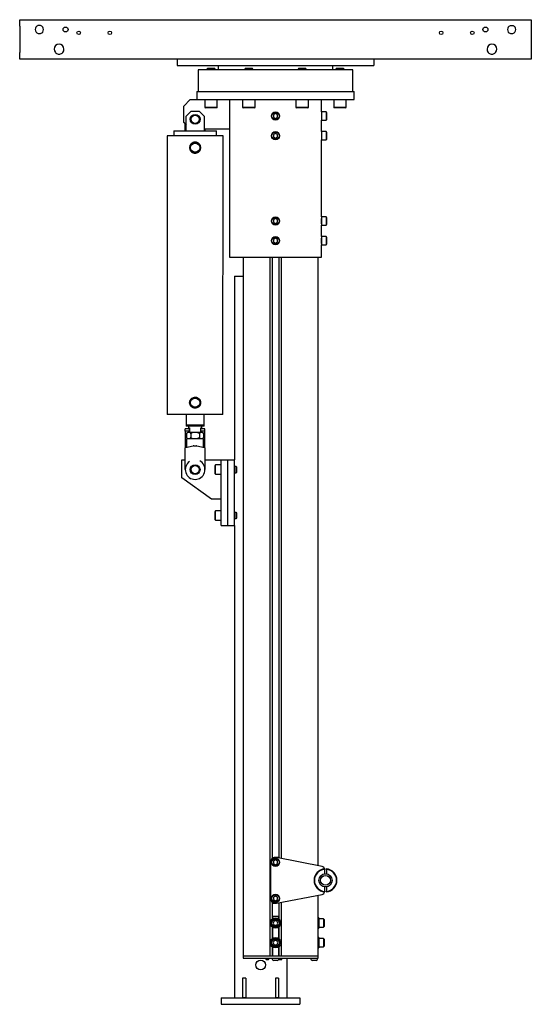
# Model space of a CAD drawing. Header units: inches. Extents: x -24 to 186, y -36 to 207.
# Tile 5 of 8: x 147 to 186, y 33 to 108. Entities that reach past the tile are written whole.
import ezdxf

# ---------------------------------------------------------------- set-up
doc = ezdxf.new("R2010")
doc.units = ezdxf.units.IN
doc.header["$MEASUREMENT"] = 0

msp = doc.modelspace()

# ---------------------------------------------------------------- linework, layer by layer
at = {"color": 7, "linetype": 'Continuous', "lineweight": 25}
for p, q in [((147.293, 107.271), (147.293, 107.771)), ((147.293, 107.771), (186.293, 107.771)), ((186.293, 107.771), (186.293, 107.271)), ((147.293, 107.271), (147.293, 105.271)), ((186.293, 107.271), (186.293, 105.271)), ((147.293, 104.771), (147.293, 105.271)), ((186.293, 105.271), (186.293, 104.771)), ((186.293, 104.771), (147.293, 104.771)), ((159.293, 104.771), (159.293, 104.271)), ((174.293, 104.771), (174.293, 104.271)), ((159.293, 104.271), (174.293, 104.271)), ((160.887, 103.956), (160.887, 102.302)), ((172.698, 103.956), (160.887, 103.956)), ((161.607, 104.039), (161.568, 104)), ((161.568, 104), (161.568, 103.956)), ((161.883, 104), (161.568, 104)), ((161.883, 104.039), (161.607, 104.039)), ((162.158, 104.039), (161.883, 104.039)), ((162.198, 104), (161.883, 104)), ((162.198, 104), (162.158, 104.039)), ((162.198, 103.956), (162.198, 104)), ((162.433, 104.271), (162.433, 103.956)), ((164.483, 104.039), (164.444, 104)), ((164.444, 104), (164.444, 103.956)), ((164.759, 104), (164.444, 104)), ((164.759, 104.039), (164.483, 104.039)), ((165.035, 104.039), (164.759, 104.039)), ((165.074, 104), (164.759, 104)), ((165.074, 104), (165.035, 104.039)), ((165.074, 103.956), (165.074, 104)), ((168.551, 104.039), (168.512, 104)), ((168.512, 104), (168.512, 103.956)), ((168.827, 104), (168.512, 104)), ((168.827, 104.039), (168.551, 104.039)), ((169.103, 104.039), (168.827, 104.039)), ((169.142, 104), (168.827, 104)), ((169.142, 104), (169.103, 104.039)), ((169.142, 103.956), (169.142, 104)), ((171.153, 103.956), (171.153, 104.271)), ((171.428, 104.039), (171.388, 104)), ((171.388, 104), (171.388, 103.956)), ((171.703, 104), (171.388, 104)), ((171.703, 104.039), (171.428, 104.039)), ((171.979, 104.039), (171.703, 104.039)), ((172.018, 104), (171.703, 104)), ((172.018, 104), (171.979, 104.039)), ((172.018, 103.956), (172.018, 104)), ((172.698, 102.302), (172.698, 103.956)), ((160.793, 102.302), (160.793, 101.677)), ((160.793, 102.302), (172.793, 102.302)), ((172.793, 101.677), (172.793, 102.302)), ((160.293, 101.677), (159.793, 101.177)), ((160.293, 101.677), (160.814, 101.677)), ((160.814, 101.677), (172.793, 101.677)), ((161.41, 101.677), (161.41, 101.086)), ((162.355, 101.086), (162.355, 101.677)), ((163.293, 101.677), (163.293, 99.427)), ((164.287, 101.677), (164.287, 101.086)), ((165.231, 101.086), (165.231, 101.677)), ((168.354, 101.677), (168.354, 101.086)), ((169.299, 101.086), (169.299, 101.677)), ((170.293, 100.742), (170.293, 101.677)), ((171.231, 101.677), (171.231, 101.086)), ((172.176, 101.086), (172.176, 101.677)), ((159.793, 99.927), (159.793, 101.177)), ((160.356, 100.792), (159.981, 100.417)), ((160.356, 100.792), (160.981, 100.792)), ((161.356, 100.417), (160.981, 100.792)), ((161.41, 101.086), (161.45, 101.047)), ((161.883, 101.086), (161.41, 101.086)), ((161.883, 101.047), (161.45, 101.047)), ((162.355, 101.086), (161.883, 101.086)), ((162.316, 101.047), (161.883, 101.047)), ((162.316, 101.047), (162.355, 101.086)), ((164.287, 101.086), (164.326, 101.047)), ((164.759, 101.086), (164.287, 101.086)), ((164.759, 101.047), (164.326, 101.047)), ((165.231, 101.086), (164.759, 101.086)), ((165.192, 101.047), (164.759, 101.047)), ((165.192, 101.047), (165.231, 101.086)), ((166.793, 100.609), (166.635, 100.518)), ((166.95, 100.518), (166.793, 100.609)), ((168.354, 101.086), (168.394, 101.047)), ((168.827, 101.086), (168.354, 101.086)), ((168.827, 101.047), (168.394, 101.047)), ((169.299, 101.086), (168.827, 101.086)), ((169.26, 101.047), (168.827, 101.047)), ((169.26, 101.047), (169.299, 101.086)), ((170.647, 100.742), (170.293, 100.742)), ((170.293, 100.742), (170.293, 100.112)), ((170.687, 100.703), (170.647, 100.742)), ((170.647, 100.742), (170.647, 100.112)), ((170.687, 100.703), (170.687, 100.151)), ((171.231, 101.086), (171.27, 101.047)), ((171.703, 101.086), (171.231, 101.086)), ((171.703, 101.047), (171.27, 101.047)), ((172.176, 101.086), (171.703, 101.086)), ((172.136, 101.047), (171.703, 101.047)), ((172.136, 101.047), (172.176, 101.086)), ((159.793, 99.927), (159.98, 99.74)), ((159.98, 99.292), (159.981, 100.417)), ((161.356, 100.417), (161.355, 99.292)), ((166.635, 100.518), (166.635, 100.336)), ((166.635, 100.336), (166.793, 100.245)), ((166.793, 100.245), (166.95, 100.336)), ((166.95, 100.336), (166.95, 100.518)), ((170.293, 100.112), (170.647, 100.112)), ((170.293, 99.242), (170.293, 100.112)), ((170.647, 100.112), (170.687, 100.151)), ((159.043, 99.292), (159.043, 98.927)), ((159.043, 99.292), (162.293, 99.292)), ((159.918, 99.292), (159.918, 99.802)), ((163.293, 99.427), (161.355, 99.427)), ((161.418, 99.427), (161.418, 99.292)), ((162.293, 98.927), (162.293, 99.292)), ((163.293, 99.427), (163.293, 89.677)), ((166.793, 99.109), (166.635, 99.018)), ((166.95, 99.018), (166.793, 99.109)), ((170.647, 99.242), (170.293, 99.242)), ((170.293, 99.242), (170.293, 98.612)), ((170.687, 99.203), (170.647, 99.242)), ((170.647, 99.242), (170.647, 98.612)), ((170.687, 99.203), (170.687, 98.651)), ((158.543, 98.927), (158.541, 77.677)), ((162.793, 98.927), (158.543, 98.927)), ((162.791, 77.677), (162.793, 98.927)), ((166.635, 99.018), (166.635, 98.836)), ((166.635, 98.836), (166.793, 98.745)), ((166.793, 98.745), (166.95, 98.836)), ((166.95, 98.836), (166.95, 99.018)), ((170.293, 98.612), (170.647, 98.612)), ((170.293, 92.742), (170.293, 98.612)), ((170.647, 98.612), (170.687, 98.651)), ((166.793, 92.609), (166.635, 92.518)), ((166.635, 92.518), (166.635, 92.336)), ((166.635, 92.336), (166.793, 92.245)), ((166.95, 92.518), (166.793, 92.609)), ((166.793, 92.245), (166.95, 92.336)), ((166.95, 92.336), (166.95, 92.518)), ((170.647, 92.742), (170.293, 92.742)), ((170.293, 92.742), (170.293, 92.112)), ((170.687, 92.703), (170.647, 92.742)), ((170.647, 92.742), (170.647, 92.112)), ((170.687, 92.703), (170.687, 92.151)), ((170.293, 92.112), (170.647, 92.112)), ((170.293, 91.242), (170.293, 92.112)), ((170.647, 92.112), (170.687, 92.151)), ((166.793, 91.109), (166.635, 91.018)), ((166.635, 91.018), (166.635, 90.836)), ((166.635, 90.836), (166.793, 90.745)), ((166.95, 91.018), (166.793, 91.109)), ((166.793, 90.745), (166.95, 90.836)), ((166.95, 90.836), (166.95, 91.018)), ((170.647, 91.242), (170.293, 91.242)), ((170.293, 91.242), (170.293, 90.612)), ((170.687, 91.203), (170.647, 91.242)), ((170.647, 91.242), (170.647, 90.612)), ((170.687, 91.203), (170.687, 90.651)), ((170.293, 90.612), (170.647, 90.612)), ((170.293, 89.677), (170.293, 90.612)), ((170.647, 90.612), (170.687, 90.651)), ((163.293, 89.677), (170.293, 89.677)), ((164.326, 89.677), (164.326, 36.427)), ((166.355, 89.677), (166.355, 36.427)), ((166.537, 89.677), (166.537, 43.826)), ((167.049, 89.677), (167.049, 43.884)), ((167.23, 89.677), (167.23, 43.849)), ((170.013, 89.677), (170.013, 43.308)), ((163.657, 88.231), (163.657, 74.231)), ((163.657, 88.231), (164.157, 88.231)), ((164.157, 88.231), (164.326, 88.231)), ((162.791, 77.677), (158.541, 77.677)), ((159.978, 77.677), (159.978, 76.88)), ((161.353, 76.88), (161.353, 77.677)), ((160.227, 76.59), (159.916, 76.59)), ((159.916, 76.403), (159.916, 76.59)), ((161.353, 76.88), (159.978, 76.88)), ((159.978, 76.818), (159.994, 76.802)), ((161.338, 76.802), (159.994, 76.802)), ((160.166, 76.802), (160.166, 76.677)), ((160.166, 76.677), (160.228, 76.677)), ((160.227, 76.403), (160.227, 76.59)), ((160.227, 76.59), (160.228, 76.59)), ((160.228, 76.677), (160.228, 76.302)), ((161.103, 76.677), (161.166, 76.677)), ((161.103, 76.302), (161.103, 76.677)), ((161.103, 76.59), (161.105, 76.59)), ((161.105, 76.403), (161.105, 76.59)), ((161.416, 76.59), (161.105, 76.59)), ((161.166, 76.677), (161.166, 76.802)), ((161.338, 76.802), (161.353, 76.818)), ((161.416, 76.403), (161.416, 76.59)), ((160.227, 76.403), (159.916, 76.403)), ((159.916, 76.403), (159.916, 76.215)), ((159.916, 76.215), (159.916, 75.146)), ((160.016, 76.215), (160.016, 75.943)), ((160.041, 75.222), (160.041, 75.825)), ((160.072, 75.856), (160.666, 75.856)), ((160.179, 76.302), (160.103, 76.302)), ((160.666, 76.302), (160.179, 76.302)), ((160.228, 76.403), (160.227, 76.403)), ((160.341, 76.215), (160.341, 75.943)), ((161.153, 76.302), (160.666, 76.302)), ((160.666, 75.856), (161.259, 75.856)), ((160.991, 76.215), (160.99, 75.943)), ((161.105, 76.403), (161.103, 76.403)), ((161.416, 76.403), (161.105, 76.403)), ((161.228, 76.302), (161.153, 76.302)), ((161.291, 75.825), (161.291, 75.222)), ((161.315, 76.215), (161.315, 75.943)), ((161.416, 76.215), (161.416, 76.403)), ((161.416, 75.146), (161.416, 76.215)), ((159.916, 73.481), (159.916, 75.146)), ((159.941, 75.177), (160.523, 75.29)), ((160.559, 75.294), (160.773, 75.294)), ((160.808, 75.29), (161.39, 75.177)), ((161.416, 75.146), (161.416, 73.481)), ((159.657, 72.856), (159.657, 74.231)), ((159.657, 74.231), (159.916, 74.231)), ((161.097, 74.094), (161.013, 74.139)), ((161.416, 74.231), (162.657, 74.231)), ((162.224, 73.835), (162.185, 73.796)), ((162.185, 73.481), (162.185, 73.796)), ((162.657, 73.835), (162.224, 73.835)), ((162.224, 73.481), (162.224, 73.835)), ((162.657, 69.231), (162.657, 74.231)), ((162.657, 74.231), (163.157, 74.231)), ((163.157, 69.231), (163.157, 74.231)), ((163.157, 74.231), (163.657, 74.231)), ((163.657, 69.231), (163.657, 74.231)), ((163.799, 73.717), (163.657, 73.717)), ((163.838, 73.678), (163.799, 73.717)), ((163.799, 73.481), (163.799, 73.717)), ((163.838, 73.481), (163.838, 73.678)), ((161.907, 71.231), (159.657, 72.856)), ((162.185, 73.166), (162.185, 73.481)), ((162.185, 73.166), (162.224, 73.127)), ((162.224, 73.127), (162.224, 73.481)), ((162.224, 73.127), (162.657, 73.127)), ((163.657, 73.245), (163.799, 73.245)), ((163.799, 73.245), (163.799, 73.481)), ((163.799, 73.245), (163.838, 73.284)), ((163.838, 73.284), (163.838, 73.481)), ((162.657, 71.231), (161.907, 71.231)), ((162.224, 70.335), (162.185, 70.296)), ((162.185, 69.981), (162.185, 70.296)), ((162.185, 69.666), (162.185, 69.981)), ((162.657, 70.335), (162.224, 70.335)), ((162.224, 69.981), (162.224, 70.335)), ((162.224, 69.627), (162.224, 69.981)), ((163.799, 70.217), (163.657, 70.217)), ((163.838, 70.178), (163.799, 70.217)), ((163.799, 69.981), (163.799, 70.217)), ((163.799, 69.745), (163.799, 69.981)), ((163.838, 69.981), (163.838, 70.178)), ((163.838, 69.784), (163.838, 69.981)), ((162.185, 69.666), (162.224, 69.627)), ((162.224, 69.627), (162.657, 69.627)), ((162.657, 69.231), (163.157, 69.231)), ((163.157, 69.231), (163.657, 69.231)), ((163.657, 69.745), (163.799, 69.745)), ((163.657, 69.231), (163.657, 33.231)), ((163.799, 69.745), (163.838, 69.784)), ((166.418, 43.552), (166.418, 40.802)), ((166.793, 43.734), (166.635, 43.643)), ((166.635, 43.643), (166.635, 43.461)), ((166.95, 43.643), (166.793, 43.734)), ((166.837, 43.927), (166.834, 43.925)), ((167.027, 43.927), (166.837, 43.927)), ((170.341, 43.244), (166.865, 43.92)), ((166.95, 43.461), (166.95, 43.643)), ((167.027, 43.927), (167.027, 43.889)), ((167.049, 43.927), (167.027, 43.927)), ((166.635, 43.461), (166.793, 43.37)), ((166.793, 43.37), (166.95, 43.461)), ((170.543, 43.05), (170.543, 43.018)), ((170.543, 42.673), (170.543, 43.018)), ((170.668, 43.019), (170.668, 43.05)), ((170.668, 43.019), (170.668, 42.673)), ((170.543, 41.336), (170.543, 41.681)), ((170.543, 41.336), (170.543, 41.304)), ((170.668, 41.681), (170.668, 41.336)), ((170.668, 41.304), (170.668, 41.336)), ((166.537, 40.528), (166.537, 39.226)), ((166.793, 40.984), (166.635, 40.893)), ((166.635, 40.893), (166.635, 40.711)), ((166.635, 40.711), (166.793, 40.62)), ((166.95, 40.893), (166.793, 40.984)), ((166.793, 40.62), (166.95, 40.711)), ((166.865, 40.434), (170.341, 41.11)), ((166.95, 40.711), (166.95, 40.893)), ((170.013, 41.046), (170.013, 36.427)), ((166.537, 40.427), (166.559, 40.427)), ((166.559, 40.427), (166.559, 40.509)), ((166.559, 40.427), (166.749, 40.427)), ((166.749, 40.427), (166.752, 40.429)), ((167.049, 40.47), (167.049, 39.226)), ((167.23, 40.505), (167.23, 36.427)), ((166.559, 39.427), (166.537, 39.427)), ((166.559, 39.427), (166.559, 39.243)), ((167.027, 39.427), (166.559, 39.427)), ((166.702, 39.085), (166.611, 38.927)), ((166.884, 39.085), (166.702, 39.085)), ((166.975, 38.927), (166.884, 39.085)), ((167.027, 39.427), (167.027, 39.243)), ((167.049, 39.427), (167.027, 39.427)), ((170.104, 39.321), (170.013, 39.321)), ((170.104, 39.321), (170.104, 38.927)), ((170.458, 39.242), (170.104, 39.242)), ((170.498, 39.203), (170.458, 39.242)), ((170.458, 39.242), (170.458, 38.927)), ((170.498, 39.203), (170.498, 38.927)), ((166.537, 38.628), (166.537, 37.726)), ((166.559, 38.611), (166.559, 37.743)), ((166.611, 38.927), (166.702, 38.77)), ((166.702, 38.77), (166.884, 38.77)), ((166.884, 38.77), (166.975, 38.927)), ((167.027, 38.611), (167.027, 37.743)), ((167.049, 38.628), (167.049, 37.726)), ((170.013, 38.533), (170.104, 38.533)), ((170.104, 38.927), (170.104, 38.533)), ((170.104, 38.612), (170.458, 38.612)), ((170.458, 38.927), (170.458, 38.612)), ((170.458, 38.612), (170.498, 38.651)), ((170.498, 38.927), (170.498, 38.651)), ((166.702, 37.585), (166.611, 37.427)), ((166.884, 37.585), (166.702, 37.585)), ((166.975, 37.427), (166.884, 37.585)), ((170.104, 37.821), (170.013, 37.821)), ((170.104, 37.821), (170.104, 37.427)), ((170.458, 37.742), (170.104, 37.742)), ((170.498, 37.703), (170.458, 37.742)), ((170.458, 37.742), (170.458, 37.427)), ((170.498, 37.703), (170.498, 37.427)), ((166.537, 37.128), (166.537, 36.427)), ((166.559, 37.111), (166.559, 36.427)), ((166.611, 37.427), (166.702, 37.27)), ((166.702, 37.27), (166.884, 37.27)), ((166.884, 37.27), (166.975, 37.427)), ((167.027, 37.111), (167.027, 36.427)), ((167.049, 37.128), (167.049, 36.427)), ((170.013, 37.033), (170.104, 37.033)), ((170.104, 37.427), (170.104, 37.033)), ((170.104, 37.112), (170.458, 37.112)), ((170.458, 37.427), (170.458, 37.112)), ((170.458, 37.112), (170.498, 37.151)), ((170.498, 37.427), (170.498, 37.151)), ((164.324, 36.427), (164.324, 36.24)), ((164.324, 36.427), (164.326, 36.427)), ((164.324, 36.24), (164.426, 36.24)), ((164.326, 36.427), (164.391, 36.427)), ((164.391, 36.427), (166.355, 36.427)), ((164.426, 36.427), (170.043, 36.427)), ((164.426, 36.24), (170.043, 36.24)), ((166.05, 36.24), (166.05, 36.178)), ((166.05, 36.178), (166.07, 36.158)), ((166.05, 36.178), (166.286, 36.178)), ((166.07, 36.158), (166.266, 36.158)), ((166.266, 36.158), (166.286, 36.178)), ((166.286, 36.178), (166.286, 36.24)), ((166.517, 36.24), (166.517, 36.21)), ((167.069, 36.21), (166.517, 36.21)), ((166.931, 36.066), (166.655, 36.066)), ((167.051, 36.177), (167.07, 36.158)), ((167.052, 36.178), (167.286, 36.178)), ((167.069, 36.21), (167.069, 36.24)), ((167.07, 36.158), (167.266, 36.158)), ((167.23, 36.427), (170.013, 36.427)), ((167.266, 36.158), (167.286, 36.178)), ((167.286, 36.178), (167.286, 36.24)), ((167.657, 36.24), (167.657, 33.231)), ((169.467, 36.24), (169.467, 36.21)), ((169.743, 36.21), (169.467, 36.21)), ((169.743, 36.066), (169.605, 36.066)), ((170.019, 36.21), (169.743, 36.21)), ((169.881, 36.066), (169.743, 36.066)), ((170.019, 36.21), (170.019, 36.24)), ((170.043, 36.24), (170.043, 36.427)), ((164.532, 34.731), (164.282, 34.731)), ((164.282, 34.731), (164.282, 33.231)), ((164.532, 34.731), (164.532, 33.231)), ((167.032, 34.731), (166.782, 34.731)), ((166.782, 34.731), (166.782, 33.231)), ((167.032, 34.731), (167.032, 33.231)), ((162.657, 33.231), (162.657, 32.731)), ((162.657, 33.231), (168.657, 33.231)), ((164.532, 33.231), (164.282, 33.231)), ((167.032, 33.231), (166.782, 33.231)), ((168.657, 33.231), (168.657, 32.731)), ((162.657, 32.731), (168.657, 32.731))]:
    msp.add_line(p, q, dxfattribs=at)
for centre, radius in [((150.793, 107.021), 0.188), ((151.793, 106.771), 0.134), ((154.168, 106.771), 0.134), ((179.418, 106.771), 0.134), ((181.793, 106.771), 0.134), ((182.793, 107.021), 0.188), ((166.793, 100.427), 0.315), ((166.793, 100.427), 0.276), ((160.668, 100.177), 0.375), ((160.668, 100.177), 0.313), ((166.793, 98.927), 0.315), ((166.793, 98.927), 0.276), ((160.668, 98.021), 0.404), ((160.668, 98.021), 0.352), ((166.793, 92.427), 0.315), ((166.793, 92.427), 0.276), ((166.793, 90.927), 0.315), ((166.793, 90.927), 0.276), ((160.666, 78.583), 0.404), ((160.666, 78.583), 0.351), ((160.666, 73.481), 0.375), ((160.666, 73.481), 0.312), ((166.793, 43.552), 0.315), ((166.793, 43.552), 0.276), ((170.605, 42.177), 0.5), ((170.605, 42.177), 0.375), ((166.793, 40.802), 0.315), ((166.793, 40.802), 0.276), ((166.793, 38.927), 0.394), ((166.793, 38.927), 0.315), ((166.793, 38.927), 0.276), ((166.793, 37.427), 0.394), ((166.793, 37.427), 0.315), ((166.793, 37.427), 0.276), ((165.657, 35.731), 0.375)]:
    msp.add_circle(centre, radius, dxfattribs=at)
for centre, radius, start, end in [((148.793, 107.021), 0.315, 127.472, 52.528), ((184.793, 107.021), 0.315, 127.472, 52.528), ((150.293, 105.521), 0.375, 318.18969, 221.81031), ((183.293, 105.521), 0.375, 318.18969, 221.81031), ((160.103, 76.215), 0.087, 159.95711, 183.90658), ((160.103, 75.943), 0.087, 217.81475, 269.99469), ((160.103, 76.215), 0.087, 89.99469, 140.69217), ((160.072, 75.825), 0.0313, 89.99469, 179.99469), ((161.228, 76.215), 0.087, 37.81475, 89.99469), ((161.228, 75.943), 0.087, 269.99469, 320.69217), ((161.259, 75.825), 0.0313, 359.99469, 89.99469), ((161.228, 75.943), 0.087, 339.95711, 3.90658), ((159.947, 75.146), 0.0313, 100.99469, 179.99469), ((160.009, 75.222), 0.0313, 280.99469, 359.99469), ((160.559, 75.106), 0.187, 89.99469, 100.99469), ((160.773, 75.106), 0.188, 78.99469, 89.99469), ((161.322, 75.222), 0.0312, 179.99469, 258.99469), ((161.384, 75.146), 0.0312, 359.99469, 78.99469), ((160.666, 73.481), 0.75, 125.12345, 54.86593), ((166.793, 43.552), 0.375, 79, 180), ((170.605, 42.177), 0.875, 94.09604, 265.90396), ((170.605, 42.177), 0.844, 94.24802, 265.75198), ((170.293, 42.999), 0.25, 11.62449, 79), ((170.605, 42.177), 0.875, 274.09604, 85.90396), ((170.605, 42.177), 0.844, 274.24777, 85.75223), ((170.293, 41.355), 0.25, 281, 348.37551), ((166.793, 40.802), 0.375, 180, 281), ((166.787, 36.331), 0.295, 204.09615, 243.50018), ((166.799, 36.331), 0.295, 296.49982, 335.90385), ((169.737, 36.331), 0.295, 204.09615, 243.50018), ((169.749, 36.331), 0.295, 296.49982, 335.90385)]:
    msp.add_arc(centre, radius, start, end, dxfattribs=at)
for points, knots in [([(148.985, 107.271), (148.954, 107.289), (148.894, 107.327), (148.787, 107.341), (148.684, 107.323), (148.628, 107.287), (148.601, 107.271)], [0, 0, 0, 0, 0.257356, 0.514667, 0.771283, 1, 1, 1, 1]), ([(184.601, 107.271), (184.632, 107.289), (184.692, 107.327), (184.799, 107.341), (184.902, 107.323), (184.958, 107.287), (184.985, 107.271)], [0, 0, 0, 0, 0.257356, 0.514667, 0.771283, 1, 1, 1, 1]), ([(150.013, 105.271), (150.044, 105.242), (150.106, 105.185), (150.227, 105.144), (150.353, 105.144), (150.477, 105.183), (150.54, 105.241), (150.572, 105.271)], [0, 0, 0, 0, 0.198403, 0.396551, 0.596661, 0.791176, 1, 1, 1, 1]), ([(183.013, 105.271), (183.044, 105.242), (183.106, 105.185), (183.227, 105.144), (183.353, 105.144), (183.477, 105.183), (183.54, 105.241), (183.572, 105.271)], [0, 0, 0, 0, 0.198403, 0.396551, 0.596661, 0.791176, 1, 1, 1, 1]), ([(170.293, 100.63), (170.293, 100.63), (170.293, 100.634), (170.292, 100.62), (170.291, 100.588), (170.289, 100.535), (170.287, 100.479), (170.287, 100.442), (170.287, 100.427)], [0, 0, 0, 0, 0.005256, 0.219596, 0.433934, 0.648585, 0.863377, 1, 1, 1, 1]), ([(170.287, 100.427), (170.287, 100.404), (170.287, 100.359), (170.289, 100.298), (170.291, 100.252), (170.293, 100.226), (170.293, 100.226), (170.293, 100.227)], [0, 0, 0, 0, 0.214592, 0.429175, 0.643985, 0.858943, 1, 1, 1, 1]), ([(170.293, 99.13), (170.293, 99.13), (170.293, 99.134), (170.292, 99.12), (170.291, 99.088), (170.289, 99.035), (170.287, 98.979), (170.287, 98.942), (170.287, 98.927)], [0, 0, 0, 0, 0.005256, 0.219596, 0.433934, 0.648585, 0.863377, 1, 1, 1, 1]), ([(160.973, 98.308), (161.002, 98.271), (161.059, 98.196), (161.093, 98.055), (161.081, 97.913), (161.023, 97.784), (160.926, 97.68), (160.798, 97.613), (160.657, 97.593), (160.518, 97.62), (160.396, 97.691), (160.303, 97.799), (160.25, 97.932), (160.245, 98.075), (160.286, 98.211), (160.369, 98.326), (160.486, 98.408), (160.625, 98.447), (160.766, 98.437), (160.887, 98.388), (160.947, 98.332), (160.973, 98.308)], [0, 0, 0, 0, 0.053732, 0.107487, 0.160609, 0.213431, 0.266957, 0.321022, 0.374471, 0.426969, 0.479532, 0.533061, 0.587124, 0.64058, 0.69338, 0.746573, 0.80055, 0.854354, 0.907146, 0.959532, 1, 1, 1, 1]), ([(170.287, 98.927), (170.287, 98.904), (170.287, 98.859), (170.289, 98.798), (170.291, 98.752), (170.293, 98.726), (170.293, 98.726), (170.293, 98.727)], [0, 0, 0, 0, 0.214592, 0.429175, 0.643985, 0.858943, 1, 1, 1, 1]), ([(170.287, 92.427), (170.287, 92.45), (170.287, 92.495), (170.289, 92.556), (170.291, 92.602), (170.293, 92.628), (170.293, 92.628), (170.293, 92.628)], [0, 0, 0, 0, 0.214592, 0.429175, 0.643985, 0.858943, 1, 1, 1, 1]), ([(170.293, 92.224), (170.293, 92.224), (170.293, 92.22), (170.292, 92.234), (170.291, 92.266), (170.289, 92.319), (170.287, 92.375), (170.287, 92.413), (170.287, 92.427)], [0, 0, 0, 0, 0.005256, 0.219596, 0.433934, 0.648585, 0.863377, 1, 1, 1, 1]), ([(170.287, 90.927), (170.287, 90.95), (170.287, 90.995), (170.289, 91.056), (170.291, 91.102), (170.293, 91.128), (170.293, 91.128), (170.293, 91.128)], [0, 0, 0, 0, 0.214592, 0.429175, 0.643985, 0.858943, 1, 1, 1, 1]), ([(170.293, 90.724), (170.293, 90.724), (170.293, 90.72), (170.292, 90.734), (170.291, 90.766), (170.289, 90.819), (170.287, 90.875), (170.287, 90.913), (170.287, 90.927)], [0, 0, 0, 0, 0.005256, 0.219596, 0.433934, 0.648585, 0.863377, 1, 1, 1, 1]), ([(160.666, 78.163), (160.662, 78.163), (160.612, 78.164), (160.516, 78.183), (160.394, 78.253), (160.301, 78.361), (160.248, 78.495), (160.243, 78.638), (160.284, 78.774), (160.367, 78.889), (160.485, 78.971), (160.591, 79.001), (160.652, 79.003), (160.666, 79.003)], [0, 0, 0, 0, 0.0087, 0.113687, 0.218801, 0.325849, 0.433963, 0.540864, 0.646453, 0.752829, 0.860772, 0.968369, 1, 1, 1, 1]), ([(160.666, 79.003), (160.699, 79.001), (160.777, 78.996), (160.884, 78.949), (160.983, 78.867), (161.056, 78.757), (161.091, 78.618), (161.079, 78.476), (161.021, 78.346), (160.924, 78.243), (160.8, 78.175), (160.709, 78.167), (160.666, 78.163)], [0, 0, 0, 0, 0.074245, 0.178983, 0.259891, 0.367318, 0.474791, 0.581001, 0.686609, 0.793625, 0.90172, 1, 1, 1, 1]), ([(159.978, 76.88), (159.978, 76.876), (159.978, 76.856), (159.978, 76.831), (159.978, 76.816), (159.978, 76.819), (159.978, 76.819)], [0, 0, 0, 0, 0.127298, 0.5232, 0.928257, 1, 1, 1, 1]), ([(161.353, 76.819), (161.353, 76.819), (161.353, 76.816), (161.353, 76.83), (161.353, 76.856), (161.353, 76.875), (161.353, 76.88)], [0, 0, 0, 0, 0.071727, 0.466989, 0.8727, 1, 1, 1, 1]), ([(160.179, 76.302), (160.176, 76.302), (160.156, 76.302), (160.124, 76.302), (160.083, 76.298), (160.054, 76.287), (160.034, 76.267), (160.024, 76.252), (160.018, 76.234), (160.016, 76.222), (160.016, 76.216), (160.016, 76.215)], [0, 0, 0, 0, 0.04886, 0.331712, 0.523444, 0.740461, 0.819666, 0.899371, 0.947918, 0.990878, 1, 1, 1, 1]), ([(160.016, 75.943), (160.016, 75.938), (160.017, 75.928), (160.022, 75.911), (160.032, 75.891), (160.053, 75.873), (160.081, 75.861), (160.124, 75.856), (160.156, 75.856), (160.179, 75.856)], [0, 0, 0, 0, 0.043011, 0.08584, 0.156988, 0.280454, 0.455094, 0.630673, 1, 1, 1, 1]), ([(160.341, 76.215), (160.341, 76.22), (160.34, 76.231), (160.335, 76.247), (160.325, 76.267), (160.304, 76.286), (160.277, 76.297), (160.233, 76.303), (160.201, 76.302), (160.179, 76.302)], [0, 0, 0, 0, 0.043011, 0.08584, 0.156988, 0.280454, 0.455094, 0.630673, 1, 1, 1, 1]), ([(160.179, 75.856), (160.182, 75.856), (160.201, 75.856), (160.233, 75.856), (160.274, 75.86), (160.303, 75.871), (160.324, 75.891), (160.334, 75.906), (160.339, 75.924), (160.341, 75.936), (160.341, 75.942), (160.341, 75.943)], [0, 0, 0, 0, 0.04886, 0.331712, 0.523444, 0.740461, 0.819666, 0.899371, 0.947918, 0.990878, 1, 1, 1, 1]), ([(160.666, 76.302), (160.608, 76.303), (160.52, 76.304), (160.419, 76.289), (160.372, 76.266), (160.351, 76.246), (160.342, 76.23), (160.341, 76.219), (160.341, 76.215)], [0, 0, 0, 0, 0.484463, 0.727979, 0.850181, 0.909284, 0.968993, 1, 1, 1, 1]), ([(160.341, 75.943), (160.341, 75.943), (160.341, 75.938), (160.343, 75.926), (160.354, 75.908), (160.379, 75.888), (160.432, 75.866), (160.511, 75.857), (160.594, 75.856), (160.646, 75.856), (160.666, 75.856)], [0, 0, 0, 0, 0.001904, 0.043647, 0.095348, 0.171904, 0.309324, 0.568276, 0.834138, 1, 1, 1, 1]), ([(160.991, 76.215), (160.991, 76.215), (160.99, 76.22), (160.988, 76.232), (160.978, 76.25), (160.953, 76.27), (160.899, 76.292), (160.82, 76.301), (160.737, 76.302), (160.686, 76.302), (160.666, 76.302)], [0, 0, 0, 0, 0.001904, 0.043647, 0.095348, 0.171904, 0.309324, 0.568276, 0.834138, 1, 1, 1, 1]), ([(160.666, 75.856), (160.724, 75.855), (160.811, 75.854), (160.913, 75.87), (160.959, 75.892), (160.98, 75.912), (160.989, 75.928), (160.99, 75.939), (160.99, 75.943)], [0, 0, 0, 0, 0.484463, 0.727979, 0.850181, 0.909284, 0.968993, 1, 1, 1, 1]), ([(160.99, 75.943), (160.991, 75.938), (160.991, 75.928), (160.996, 75.911), (161.007, 75.891), (161.027, 75.872), (161.055, 75.861), (161.098, 75.855), (161.131, 75.856), (161.153, 75.856)], [0, 0, 0, 0, 0.043014, 0.085846, 0.156999, 0.280474, 0.453285, 0.630647, 1, 1, 1, 1]), ([(161.153, 76.302), (161.15, 76.302), (161.13, 76.302), (161.099, 76.302), (161.057, 76.298), (161.028, 76.287), (161.008, 76.267), (160.998, 76.252), (160.992, 76.234), (160.991, 76.222), (160.991, 76.216), (160.991, 76.215)], [0, 0, 0, 0, 0.04886, 0.331712, 0.523444, 0.740461, 0.819666, 0.899371, 0.947918, 0.990878, 1, 1, 1, 1]), ([(161.315, 76.215), (161.315, 76.22), (161.314, 76.23), (161.31, 76.247), (161.299, 76.267), (161.279, 76.286), (161.251, 76.297), (161.208, 76.303), (161.175, 76.302), (161.153, 76.302)], [0, 0, 0, 0, 0.043011, 0.08584, 0.156988, 0.280454, 0.455094, 0.630673, 1, 1, 1, 1]), ([(161.153, 75.856), (161.156, 75.856), (161.176, 75.856), (161.207, 75.856), (161.248, 75.86), (161.278, 75.871), (161.298, 75.891), (161.308, 75.906), (161.314, 75.924), (161.315, 75.936), (161.315, 75.942), (161.315, 75.943)], [0, 0, 0, 0, 0.04886, 0.331712, 0.523444, 0.740461, 0.819666, 0.899371, 0.947918, 0.990878, 1, 1, 1, 1])]:
    msp.add_open_spline(points, degree=3, knots=knots, dxfattribs=at)

doc.saveas('drawing.dxf')
